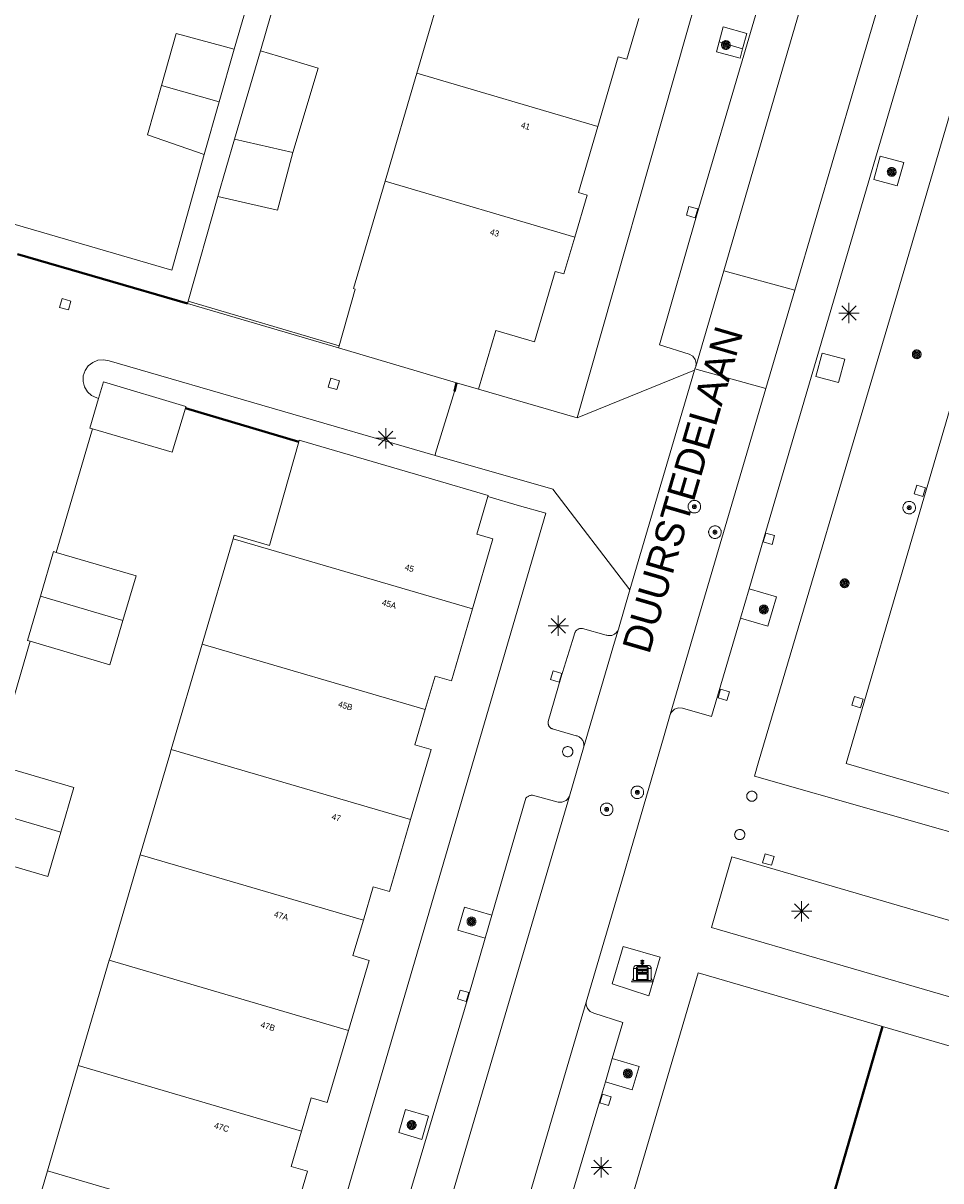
# Model space of a CAD drawing. Header units: metres. Extents: x 135779 to 137489, y 452643 to 455118.
# Tile 52 of 256: x 136628 to 136674, y 452871 to 452928. Entities that reach past the tile are written whole.
import ezdxf
from ezdxf.enums import TextEntityAlignment as Align

# ---------------------------------------------------------------- set-up
doc = ezdxf.new("R2010")
doc.units = ezdxf.units.M
doc.linetypes.add('DGN_Style_4', pattern=[89.853097, 44.898487, -22.449243, 0.056123, -22.449243])
for name, color, linetype, lineweight in [('KTop_BAK_Afval apart plaats', 96, 'Continuous', 13), ('KTop_BTD_Groenvoorziening', 62, 'Continuous', 13), ('KTop_NAR_Huisnummer (t)', 7, 'Continuous', 13), ('KTop_ORL_Weg_Straatnaam (t)', 7, 'Continuous', 13), ('KTop_PAL_Afsluitpaal', 222, 'Continuous', 13), ('KTop_PAL_Lichtmast', 40, 'Continuous', 13), ('KTop_PND_Grondvlaksituatie van BAG-pand [tachy]', 1, 'Continuous', 13), ('KTop_PND_Pandscheiding', 40, 'Continuous', 13), ('KTop_PUT_Inspectie- of rioolput', 15, 'Continuous', 13), ('KTop_PUT_Kolk', 15, 'Continuous', 13), ('KTop_SHD_Hek (l)', 15, 'DGN_Style_4', 40), ('KTop_SHD_Muur', 15, 'Continuous', 13), ('KTop_VGO_Boom', 92, 'Continuous', 13), ('KTop_WGD_Parkeervlak', 251, 'Continuous', 13), ('KTop_WGD_Rijbaan_Lokale weg', 251, 'Continuous', 13), ('KTop_WGD_Rijbaan_Lokale weg_toerit', 251, 'Continuous', 13), ('KTop_WGD_Rijbaan_Lokale weg_verkeersdrempel', 40, 'Continuous', 13), ('KTop_WGD_Voetpad', 251, 'Continuous', 13), ('KTop_WGD_Voetpad_achterpad', 251, 'Continuous', 13)]:
    doc.layers.add(name, color=color, linetype=linetype, lineweight=lineweight)
doc.styles.add('Style-ROVU', font='ROVU.shx')

# ---------------------------------------------------------------- blocks, each defined once
blk = doc.blocks.new('BAK_Afval_apart_plaats')
at = {"layer": 'KTop_BAK_Afval apart plaats'}
for p, q in [((-0.43, 0.141), (-0.425, 0.168)), ((-0.43, 0.118), (-0.43, 0.141)), ((-0.29, 0.118), (-0.43, 0.118)), ((-0.43, 0.118), (-0.43, -0.457)), ((-0.29, 0.118), (-0.43, 0.118)), ((-0.425, 0.168), (-0.416, 0.193)), ((-0.416, 0.193), (-0.403, 0.215)), ((-0.403, 0.215), (-0.384, 0.24)), ((-0.384, 0.24), (-0.364, 0.258)), ((-0.364, 0.258), (-0.342, 0.272)), ((-0.342, 0.272), (0, 0.272)), ((-0.282, 0.167), (-0.29, 0.146)), ((-0.282, 0.167), (-0.29, 0.146)), ((-0.29, 0.146), (-0.29, 0.118)), ((-0.29, 0.146), (-0.29, 0.118)), ((-0.29, -0.429), (-0.29, 0.118)), ((-0.29, 0.118), (-0.29, -0.429)), ((-0.273, 0.186), (-0.282, 0.167)), ((-0.273, 0.186), (-0.282, 0.167)), ((-0.248, 0.217), (-0.273, 0.186)), ((-0.248, 0.217), (-0.273, 0.186)), ((0.248, 0.217), (-0.248, 0.217)), ((0.248, 0.217), (-0.248, 0.217)), ((-0.242, 0.081), (-0.242, 0.153)), ((-0.242, 0.153), (0.242, 0.153)), ((0.242, 0.081), (-0.242, 0.081)), ((-0.242, 0.034), (-0.242, 0.081)), ((-0.242, 0.081), (0.242, 0.081)), ((-0.242, -0.059), (-0.242, 0.034)), ((-0.242, 0.034), (0.242, 0.034)), ((0.242, 0.034), (-0.242, 0.034)), ((-0.073, 0.513), (-0.072, 0.515)), ((-0.073, 0.513), (-0.073, 0.49)), ((-0.072, 0.511), (-0.073, 0.513)), ((-0.072, 0.511), (-0.073, 0.513)), ((-0.073, 0.49), (-0.072, 0.488)), ((-0.073, 0.399), (-0.073, 0.376)), ((-0.072, 0.397), (-0.073, 0.399)), ((-0.073, 0.376), (-0.072, 0.374)), ((-0.072, 0.515), (-0.071, 0.516)), ((-0.07, 0.51), (-0.072, 0.511)), ((-0.07, 0.51), (-0.072, 0.511)), ((-0.072, 0.488), (-0.07, 0.486)), ((-0.07, 0.396), (-0.072, 0.397)), ((-0.072, 0.374), (-0.07, 0.373)), ((-0.071, 0.516), (-0.07, 0.517)), ((-0.07, 0.517), (-0.067, 0.519)), ((-0.069, 0.509), (-0.07, 0.51)), ((-0.069, 0.509), (-0.07, 0.51)), ((-0.07, 0.486), (-0.069, 0.485)), ((-0.069, 0.395), (-0.07, 0.396)), ((-0.07, 0.373), (-0.069, 0.371)), ((-0.066, 0.507), (-0.069, 0.509)), ((-0.066, 0.507), (-0.069, 0.509)), ((-0.069, 0.485), (-0.066, 0.484)), ((-0.066, 0.394), (-0.069, 0.395)), ((-0.069, 0.371), (-0.066, 0.37)), ((-0.067, 0.519), (-0.065, 0.52)), ((-0.063, 0.506), (-0.066, 0.507)), ((-0.063, 0.506), (-0.066, 0.507)), ((-0.066, 0.484), (-0.063, 0.483)), ((-0.063, 0.392), (-0.066, 0.394)), ((-0.066, 0.37), (-0.063, 0.369)), ((-0.065, 0.52), (-0.061, 0.521)), ((-0.059, 0.505), (-0.063, 0.506)), ((-0.059, 0.505), (-0.063, 0.506)), ((-0.063, 0.483), (-0.059, 0.482)), ((-0.059, 0.391), (-0.063, 0.392)), ((-0.063, 0.369), (-0.059, 0.368)), ((-0.061, 0.521), (-0.055, 0.523)), ((-0.054, 0.504), (-0.059, 0.505)), ((-0.054, 0.504), (-0.059, 0.505)), ((-0.059, 0.482), (-0.054, 0.481)), ((-0.054, 0.39), (-0.059, 0.391)), ((-0.059, 0.368), (-0.054, 0.367)), ((-0.055, 0.523), (-0.049, 0.524)), ((-0.048, 0.503), (-0.054, 0.504)), ((-0.048, 0.503), (-0.054, 0.504)), ((-0.054, 0.481), (-0.048, 0.48)), ((-0.048, 0.389), (-0.054, 0.39)), ((-0.054, 0.367), (-0.048, 0.366)), ((-0.049, 0.524), (-0.043, 0.525)), ((-0.043, 0.502), (-0.048, 0.503)), ((-0.043, 0.502), (-0.048, 0.503)), ((-0.048, 0.48), (-0.043, 0.479)), ((-0.043, 0.388), (-0.048, 0.389)), ((-0.048, 0.366), (-0.043, 0.365)), ((-0.043, 0.525), (-0.035, 0.526)), ((-0.036, 0.501), (-0.043, 0.502)), ((-0.036, 0.501), (-0.043, 0.502)), ((-0.043, 0.479), (-0.036, 0.478)), ((-0.036, 0.388), (-0.043, 0.388)), ((-0.043, 0.365), (-0.036, 0.364)), ((-0.03, 0.501), (-0.036, 0.501)), ((-0.03, 0.501), (-0.036, 0.501)), ((-0.036, 0.478), (-0.03, 0.478)), ((-0.03, 0.387), (-0.036, 0.388)), ((-0.036, 0.364), (-0.03, 0.364)), ((-0.035, 0.526), (-0.029, 0.527)), ((-0.021, 0.5), (-0.03, 0.501)), ((-0.021, 0.5), (-0.03, 0.501)), ((-0.03, 0.478), (-0.028, 0.478)), ((-0.021, 0.387), (-0.03, 0.387)), ((-0.03, 0.364), (-0.028, 0.364)), ((-0.029, 0.527), (-0.023, 0.527)), ((-0.028, 0.478), (-0.021, 0.477)), ((-0.028, 0.468), (-0.028, 0.478)), ((-0.028, 0.478), (-0.021, 0.477)), ((-0.028, 0.4), (-0.028, 0.468)), ((-0.028, 0.468), (-0.021, 0.468)), ((-0.021, 0.468), (-0.028, 0.468)), ((-0.021, 0.4), (-0.028, 0.4)), ((-0.028, 0.364), (-0.021, 0.363)), ((-0.028, 0.355), (-0.028, 0.364)), ((-0.028, 0.364), (-0.021, 0.363)), ((-0.028, 0.272), (-0.028, 0.355)), ((-0.028, 0.355), (-0.021, 0.354)), ((-0.021, 0.354), (-0.028, 0.355)), ((0.028, 0.272), (-0.028, 0.272)), ((-0.023, 0.527), (-0.013, 0.528)), ((-0.014, 0.5), (-0.021, 0.5)), ((-0.014, 0.5), (-0.021, 0.5)), ((-0.021, 0.477), (-0.014, 0.477)), ((-0.021, 0.477), (-0.014, 0.477)), ((-0.021, 0.468), (-0.014, 0.468)), ((-0.014, 0.468), (-0.021, 0.468)), ((-0.014, 0.399), (-0.021, 0.4)), ((-0.014, 0.386), (-0.021, 0.387)), ((-0.021, 0.363), (-0.014, 0.363)), ((-0.021, 0.363), (-0.014, 0.363)), ((-0.021, 0.354), (-0.014, 0.354)), ((-0.014, 0.354), (-0.021, 0.354)), ((0, 0.5), (-0.014, 0.5)), ((0, 0.5), (-0.014, 0.5)), ((-0.014, 0.477), (0, 0.477)), ((-0.014, 0.477), (0, 0.477)), ((-0.014, 0.468), (0, 0.468)), ((0, 0.468), (-0.014, 0.468)), ((0, 0.399), (-0.014, 0.399)), ((0, 0.386), (-0.014, 0.386)), ((-0.014, 0.363), (0, 0.363)), ((-0.014, 0.363), (0, 0.363)), ((-0.014, 0.354), (0, 0.354)), ((0, 0.354), (-0.014, 0.354)), ((-0.013, 0.528), (-0.005, 0.528)), ((-0.005, 0.528), (0, 0.528)), ((0, 0.528), (0.005, 0.528)), ((0, 0.5), (0, 0.477)), ((0, 0.477), (0, 0.5)), ((0, 0.477), (0, 0.5)), ((0, 0.5), (0.014, 0.5)), ((0.014, 0.5), (0, 0.5)), ((0.014, 0.477), (0, 0.477)), ((0, 0.477), (0.014, 0.477)), ((0.014, 0.468), (0, 0.468)), ((0, 0.468), (0, 0.399)), ((0, 0.468), (0, 0.399)), ((0.014, 0.468), (0, 0.468)), ((0, 0.399), (0.014, 0.399)), ((0, 0.363), (0, 0.386)), ((0, 0.363), (0, 0.386)), ((0, 0.386), (0.014, 0.386)), ((0.014, 0.363), (0, 0.363)), ((0, 0.363), (0.014, 0.363)), ((0, 0.354), (0.014, 0.354)), ((0, 0.272), (0, 0.354)), ((0, 0.354), (0, 0.272)), ((0.014, 0.354), (0, 0.354)), ((0, 0.272), (0.342, 0.272)), ((0.028, 0.272), (0, 0.272)), ((0, 0.272), (0.028, 0.272)), ((0.005, 0.528), (0.013, 0.528)), ((0.013, 0.528), (0.023, 0.527)), ((0.014, 0.5), (0.021, 0.5)), ((0.021, 0.5), (0.014, 0.5)), ((0.021, 0.477), (0.014, 0.477)), ((0.014, 0.477), (0.021, 0.477)), ((0.021, 0.468), (0.014, 0.468)), ((0.021, 0.468), (0.014, 0.468)), ((0.014, 0.399), (0.021, 0.4)), ((0.014, 0.386), (0.021, 0.387)), ((0.021, 0.363), (0.014, 0.363)), ((0.014, 0.363), (0.021, 0.363)), ((0.014, 0.354), (0.021, 0.354)), ((0.021, 0.354), (0.014, 0.354)), ((0.021, 0.5), (0.03, 0.501)), ((0.03, 0.501), (0.021, 0.5)), ((0.028, 0.478), (0.021, 0.477)), ((0.021, 0.477), (0.028, 0.478)), ((0.021, 0.468), (0.028, 0.468)), ((0.028, 0.468), (0.021, 0.468)), ((0.028, 0.468), (0.021, 0.468)), ((0.021, 0.4), (0.028, 0.4)), ((0.021, 0.387), (0.03, 0.387)), ((0.028, 0.364), (0.021, 0.363)), ((0.021, 0.363), (0.028, 0.364)), ((0.021, 0.354), (0.028, 0.355)), ((0.028, 0.355), (0.021, 0.354)), ((0.023, 0.527), (0.029, 0.527)), ((0.03, 0.478), (0.028, 0.478)), ((0.028, 0.478), (0.028, 0.468)), ((0.028, 0.4), (0.028, 0.468)), ((0.03, 0.364), (0.028, 0.364)), ((0.028, 0.364), (0.028, 0.355)), ((0.028, 0.355), (0.028, 0.272)), ((0.029, 0.527), (0.035, 0.526)), ((0.03, 0.501), (0.036, 0.501)), ((0.036, 0.501), (0.03, 0.501)), ((0.036, 0.478), (0.03, 0.478)), ((0.03, 0.387), (0.036, 0.388)), ((0.036, 0.364), (0.03, 0.364)), ((0.035, 0.526), (0.043, 0.525)), ((0.036, 0.501), (0.043, 0.502)), ((0.043, 0.502), (0.036, 0.501)), ((0.043, 0.479), (0.036, 0.478)), ((0.036, 0.388), (0.043, 0.388)), ((0.043, 0.365), (0.036, 0.364)), ((0.043, 0.525), (0.049, 0.524)), ((0.043, 0.502), (0.048, 0.503)), ((0.048, 0.503), (0.043, 0.502)), ((0.048, 0.48), (0.043, 0.479)), ((0.043, 0.388), (0.048, 0.389)), ((0.048, 0.366), (0.043, 0.365)), ((0.048, 0.503), (0.054, 0.504)), ((0.054, 0.504), (0.048, 0.503)), ((0.054, 0.481), (0.048, 0.48)), ((0.048, 0.389), (0.054, 0.39)), ((0.054, 0.367), (0.048, 0.366)), ((0.049, 0.524), (0.055, 0.523)), ((0.054, 0.504), (0.059, 0.505)), ((0.059, 0.505), (0.054, 0.504)), ((0.059, 0.482), (0.054, 0.481)), ((0.054, 0.39), (0.059, 0.391)), ((0.059, 0.368), (0.054, 0.367)), ((0.055, 0.523), (0.061, 0.521)), ((0.059, 0.505), (0.063, 0.506)), ((0.063, 0.506), (0.059, 0.505)), ((0.063, 0.483), (0.059, 0.482)), ((0.059, 0.391), (0.063, 0.392)), ((0.063, 0.369), (0.059, 0.368)), ((0.061, 0.521), (0.065, 0.52)), ((0.063, 0.506), (0.066, 0.507)), ((0.066, 0.507), (0.063, 0.506)), ((0.066, 0.484), (0.063, 0.483)), ((0.063, 0.392), (0.066, 0.394)), ((0.066, 0.37), (0.063, 0.369)), ((0.065, 0.52), (0.067, 0.519)), ((0.066, 0.507), (0.069, 0.509)), ((0.069, 0.509), (0.066, 0.507)), ((0.069, 0.485), (0.066, 0.484)), ((0.066, 0.394), (0.069, 0.395)), ((0.069, 0.371), (0.066, 0.37)), ((0.067, 0.519), (0.07, 0.517)), ((0.069, 0.509), (0.07, 0.51)), ((0.07, 0.51), (0.069, 0.509)), ((0.07, 0.486), (0.069, 0.485)), ((0.069, 0.395), (0.07, 0.396)), ((0.07, 0.373), (0.069, 0.371)), ((0.07, 0.517), (0.071, 0.516)), ((0.07, 0.51), (0.072, 0.511)), ((0.072, 0.511), (0.07, 0.51)), ((0.072, 0.488), (0.07, 0.486)), ((0.07, 0.396), (0.072, 0.397)), ((0.072, 0.374), (0.07, 0.373)), ((0.071, 0.516), (0.072, 0.515)), ((0.072, 0.515), (0.073, 0.513)), ((0.072, 0.511), (0.073, 0.513)), ((0.073, 0.513), (0.072, 0.511)), ((0.073, 0.49), (0.072, 0.488)), ((0.072, 0.397), (0.073, 0.399)), ((0.073, 0.376), (0.072, 0.374)), ((0.073, 0.513), (0.073, 0.49)), ((0.073, 0.399), (0.073, 0.376)), ((0.242, 0.153), (0.242, 0.081)), ((0.242, 0.081), (0.242, 0.034)), ((0.242, 0.034), (0.242, -0.059)), ((0.273, 0.186), (0.248, 0.217)), ((0.273, 0.186), (0.248, 0.217)), ((0.282, 0.167), (0.273, 0.186)), ((0.282, 0.167), (0.273, 0.186)), ((0.29, 0.146), (0.282, 0.167)), ((0.29, 0.146), (0.282, 0.167)), ((0.29, 0.118), (0.29, 0.146)), ((0.29, 0.118), (0.29, 0.146)), ((0.43, 0.118), (0.29, 0.118)), ((0.29, 0.118), (0.29, -0.429)), ((0.43, 0.118), (0.29, 0.118)), ((0.29, -0.429), (0.29, 0.118)), ((0.342, 0.272), (0.364, 0.258)), ((0.364, 0.258), (0.384, 0.24)), ((0.384, 0.24), (0.403, 0.215)), ((0.403, 0.215), (0.416, 0.193)), ((0.416, 0.193), (0.425, 0.168)), ((0.425, 0.168), (0.43, 0.141)), ((0.43, 0.141), (0.43, 0.118)), ((0.43, -0.457), (0.43, 0.118)), ((-0.528, -0.528), (-0.43, -0.332)), ((0.528, -0.528), (-0.528, -0.528)), ((-0.43, -0.332), (-0.43, -0.457)), ((-0.43, -0.457), (0.43, -0.457)), ((-0.43, -0.457), (0.43, -0.457)), ((0.29, -0.429), (-0.29, -0.429)), ((-0.29, -0.429), (0.29, -0.429)), ((0.242, -0.059), (-0.242, -0.059)), ((-0.242, -0.059), (-0.242, -0.092)), ((0.242, -0.059), (-0.242, -0.059)), ((-0.242, -0.092), (0.242, -0.092)), ((-0.242, -0.11), (-0.242, -0.092)), ((-0.242, -0.092), (0.242, -0.092)), ((0.242, -0.11), (-0.242, -0.11)), ((0.242, -0.11), (-0.242, -0.11)), ((-0.242, -0.147), (0.242, -0.147)), ((-0.242, -0.41), (-0.242, -0.147)), ((0.242, -0.41), (-0.242, -0.41)), ((0.242, -0.11), (0.242, -0.059)), ((0.242, -0.092), (0.242, -0.11)), ((0.242, -0.092), (0.242, -0.11)), ((0.242, -0.147), (0.242, -0.41)), ((0.43, -0.457), (0.43, -0.332)), ((0.43, -0.332), (0.528, -0.528))]:
    blk.add_line(p, q, dxfattribs=at)
at = {"layer": 'KTop_BAK_Afval apart plaats', "flags": 128}
blk.add_lwpolyline([(0.029, 0.413), (0.035, 0.412), (0.043, 0.411), (0.049, 0.41), (0.055, 0.409), (0.061, 0.407), (0.065, 0.406), (0.067, 0.405), (0.07, 0.403), (0.071, 0.402), (0.072, 0.401), (0.073, 0.399), (0.072, 0.397), (0.07, 0.396), (0.069, 0.395), (0.066, 0.394), (0.063, 0.392), (0.059, 0.391), (0.054, 0.39), (0.048, 0.389), (0.043, 0.388), (0.036, 0.388), (0.03, 0.387), (0.021, 0.387), (0.014, 0.386), (0, 0.386), (-0.014, 0.386), (-0.021, 0.387), (-0.03, 0.387), (-0.036, 0.388), (-0.043, 0.388), (-0.048, 0.389), (-0.054, 0.39), (-0.059, 0.391), (-0.063, 0.392), (-0.066, 0.394), (-0.069, 0.395), (-0.07, 0.396), (-0.072, 0.397), (-0.073, 0.399), (-0.072, 0.401), (-0.071, 0.402), (-0.07, 0.403), (-0.067, 0.405), (-0.065, 0.406), (-0.061, 0.407), (-0.055, 0.409), (-0.049, 0.41), (-0.043, 0.411), (-0.035, 0.412), (-0.029, 0.413), (-0.028, 0.413), (-0.028, 0.4), (-0.021, 0.4), (-0.014, 0.399), (0, 0.399), (0.014, 0.399), (0.021, 0.4), (0.028, 0.4), (0.028, 0.413), (0.029, 0.413), (0.028, 0.413)], dxfattribs=at)
at = {"layer": 'KTop_BAK_Afval apart plaats'}
for p in [(0, 0), (-0.43, -0.457)]:
    blk.add_point(p, dxfattribs=at)
blk = doc.blocks.new('PAL_Lichtmast')
at = {"layer": 'KTop_PAL_Lichtmast'}
for p, q in [((-0.354, -0.354), (0.354, 0.354)), ((0.354, -0.354), (-0.354, 0.354)), ((0, -0.5), (0, 0.5)), ((-0.5, 0), (0.5, 0))]:
    blk.add_line(p, q, dxfattribs=at)
blk = doc.blocks.new('PAL_Afsluitpaal')
at = {"layer": 'KTop_PAL_Afsluitpaal', "flags": 128}
blk.add_lwpolyline([(0.25, 0), (0.249, 0.026), (0.245, 0.052), (0.238, 0.077), (0.228, 0.102), (0.217, 0.125), (0.202, 0.147), (0.186, 0.167), (0.167, 0.186), (0.147, 0.202), (0.125, 0.217), (0.102, 0.228), (0.077, 0.238), (0.052, 0.245), (0.026, 0.249), (0, 0.25), (-0.026, 0.249), (-0.052, 0.245), (-0.077, 0.238), (-0.102, 0.228), (-0.125, 0.217), (-0.147, 0.202), (-0.167, 0.186), (-0.186, 0.167), (-0.202, 0.147), (-0.217, 0.125), (-0.228, 0.102), (-0.238, 0.077), (-0.245, 0.052), (-0.249, 0.026), (-0.25, 0), (-0.249, -0.026), (-0.245, -0.052), (-0.238, -0.077), (-0.228, -0.102), (-0.217, -0.125), (-0.202, -0.147), (-0.186, -0.167), (-0.167, -0.186), (-0.147, -0.202), (-0.125, -0.217), (-0.102, -0.228), (-0.077, -0.238), (-0.052, -0.245), (-0.026, -0.249), (0, -0.25), (0.026, -0.249), (0.052, -0.245), (0.077, -0.238), (0.102, -0.228), (0.125, -0.217), (0.147, -0.202), (0.167, -0.186), (0.186, -0.167), (0.202, -0.147), (0.217, -0.125), (0.228, -0.102), (0.238, -0.077), (0.245, -0.052), (0.249, -0.026), (0.25, 0)], dxfattribs=at)
blk = doc.blocks.new('PUT_Kolk')
at = {"layer": 'KTop_PUT_Kolk', "flags": 128}
blk.add_lwpolyline([(0.225, -0.225), (0.225, 0.225), (-0.225, 0.225), (-0.225, -0.225), (0.225, -0.225)], dxfattribs=at)
blk = doc.blocks.new('PUT_Inspectie-_of_rioolput')
at = {"layer": 'KTop_PUT_Inspectie- of rioolput', "flags": 128}
for points in [[(0.31, 0), (0.308, 0.032), (0.303, 0.064), (0.294, 0.095), (0.283, 0.126), (0.268, 0.155), (0.25, 0.182), (0.23, 0.207), (0.207, 0.23), (0.182, 0.25), (0.154, 0.268), (0.126, 0.283), (0.095, 0.294), (0.064, 0.303), (0.032, 0.308), (0, 0.309), (-0.032, 0.308), (-0.064, 0.303), (-0.096, 0.294), (-0.126, 0.283), (-0.155, 0.268), (-0.182, 0.25), (-0.207, 0.23), (-0.23, 0.207), (-0.25, 0.182), (-0.268, 0.154), (-0.283, 0.126), (-0.294, 0.095), (-0.303, 0.064), (-0.308, 0.032), (-0.309, 0), (-0.308, -0.032), (-0.303, -0.064), (-0.294, -0.096), (-0.283, -0.126), (-0.268, -0.155), (-0.25, -0.182), (-0.23, -0.207), (-0.207, -0.23), (-0.182, -0.25), (-0.155, -0.268), (-0.126, -0.283), (-0.096, -0.294), (-0.064, -0.303), (-0.032, -0.308), (0, -0.309), (0.032, -0.308), (0.064, -0.303), (0.095, -0.294), (0.126, -0.283), (0.155, -0.268), (0.182, -0.25), (0.207, -0.23), (0.23, -0.207), (0.25, -0.182), (0.268, -0.155), (0.283, -0.126), (0.294, -0.096), (0.303, -0.064), (0.308, -0.032), (0.31, 0)], [(0.095, 0), (0.094, 0.009), (0.092, 0.019), (0.09, 0.029), (0.086, 0.038), (0.082, 0.047), (0.076, 0.055), (0.07, 0.063), (0.063, 0.07), (0.055, 0.076), (0.047, 0.082), (0.038, 0.086), (0.029, 0.09), (0.019, 0.092), (0.009, 0.094), (0, 0.094), (-0.01, 0.094), (-0.02, 0.092), (-0.029, 0.09), (-0.039, 0.086), (-0.048, 0.082), (-0.056, 0.076), (-0.064, 0.07), (-0.071, 0.063), (-0.077, 0.055), (-0.082, 0.047), (-0.087, 0.038), (-0.09, 0.029), (-0.093, 0.019), (-0.094, 0.009), (-0.095, 0), (-0.094, -0.01), (-0.093, -0.02), (-0.09, -0.029), (-0.087, -0.039), (-0.082, -0.048), (-0.077, -0.056), (-0.071, -0.064), (-0.064, -0.071), (-0.056, -0.077), (-0.047, -0.082), (-0.039, -0.087), (-0.029, -0.09), (-0.02, -0.093), (-0.01, -0.094), (0, -0.095), (0.009, -0.094), (0.019, -0.093), (0.029, -0.09), (0.038, -0.087), (0.047, -0.082), (0.055, -0.077), (0.063, -0.071), (0.07, -0.064), (0.076, -0.056), (0.082, -0.047), (0.086, -0.039), (0.09, -0.029), (0.092, -0.02), (0.094, -0.01), (0.095, 0)], [(0.035, 0), (0.034, 0.003), (0.034, 0.007), (0.033, 0.01), (0.031, 0.014), (0.03, 0.017), (0.028, 0.02), (0.026, 0.023), (0.023, 0.026), (0.02, 0.028), (0.017, 0.03), (0.014, 0.031), (0.01, 0.033), (0.007, 0.034), (0.003, 0.034), (0, 0.034), (-0.004, 0.034), (-0.007, 0.034), (-0.011, 0.033), (-0.014, 0.031), (-0.018, 0.03), (-0.021, 0.028), (-0.023, 0.026), (-0.026, 0.023), (-0.028, 0.02), (-0.03, 0.017), (-0.032, 0.014), (-0.033, 0.01), (-0.034, 0.007), (-0.035, 0.003), (-0.035, 0), (-0.035, -0.004), (-0.034, -0.007), (-0.033, -0.011), (-0.032, -0.014), (-0.03, -0.018), (-0.028, -0.021), (-0.026, -0.023), (-0.023, -0.026), (-0.021, -0.028), (-0.017, -0.03), (-0.014, -0.032), (-0.011, -0.033), (-0.007, -0.034), (-0.004, -0.035), (0, -0.035), (0.003, -0.035), (0.007, -0.034), (0.01, -0.033), (0.014, -0.032), (0.017, -0.03), (0.02, -0.028), (0.023, -0.026), (0.026, -0.023), (0.028, -0.021), (0.03, -0.017), (0.031, -0.014), (0.033, -0.011), (0.034, -0.007), (0.034, -0.004), (0.035, 0)], [(0.01, 0.02), (0.007, 0.02), (0.005, 0.021), (0.003, 0.022), (0.001, 0.022), (-0.001, 0.022), (-0.004, 0.022), (-0.006, 0.021), (-0.008, 0.02), (-0.01, 0.019), (-0.012, 0.018), (-0.014, 0.017), (-0.016, 0.015), (-0.017, 0.013), (-0.019, 0.012), (-0.02, 0.009), (-0.021, 0.007), (-0.022, 0.005), (-0.022, 0.003), (-0.022, 0.001), (-0.022, -0.001), (-0.022, -0.004), (-0.022, -0.006), (-0.021, -0.008), (-0.02, -0.01), (-0.019, -0.012), (-0.017, -0.014), (-0.016, -0.016), (-0.014, -0.017), (-0.012, -0.019), (-0.01, -0.02), (-0.008, -0.021), (-0.006, -0.022), (-0.003, -0.022), (-0.001, -0.022), (0.001, -0.022), (0.003, -0.022), (0.005, -0.022), (0.008, -0.021), (0.01, -0.02), (0.012, -0.019), (0.014, -0.017), (0.015, -0.016), (0.017, -0.014), (0.018, -0.012), (0.02, -0.01), (0.02, -0.008), (0.021, -0.006), (0.022, -0.003), (0.022, -0.001), (0.022, 0.001), (0.022, 0.003), (0.021, 0.005), (0.02, 0.008), (0.019, 0.01), (0.018, 0.012), (0.017, 0.014), (0.015, 0.015), (0.013, 0.017), (0.012, 0.018), (0.01, 0.02)]]:
    blk.add_lwpolyline(points, dxfattribs=at)
blk = doc.blocks.new('VGO_Boom')
at = {"layer": 'KTop_VGO_Boom', "flags": 128}
for points in [[(0.215, 0), (0.214, 0.022), (0.21, 0.045), (0.204, 0.066), (0.196, 0.087), (0.186, 0.108), (0.174, 0.126), (0.16, 0.144), (0.144, 0.16), (0.126, 0.174), (0.107, 0.186), (0.087, 0.196), (0.066, 0.204), (0.045, 0.21), (0.022, 0.214), (-0.001, 0.215), (-0.023, 0.214), (-0.045, 0.21), (-0.067, 0.204), (-0.088, 0.196), (-0.108, 0.186), (-0.127, 0.174), (-0.144, 0.16), (-0.16, 0.144), (-0.174, 0.126), (-0.187, 0.107), (-0.197, 0.087), (-0.205, 0.066), (-0.211, 0.045), (-0.214, 0.022), (-0.215, -0.001), (-0.214, -0.023), (-0.211, -0.045), (-0.205, -0.067), (-0.197, -0.088), (-0.187, -0.108), (-0.174, -0.127), (-0.16, -0.144), (-0.144, -0.16), (-0.127, -0.174), (-0.108, -0.187), (-0.088, -0.197), (-0.067, -0.205), (-0.045, -0.211), (-0.023, -0.214), (0, -0.215), (0.022, -0.214), (0.045, -0.211), (0.066, -0.205), (0.087, -0.197), (0.108, -0.187), (0.126, -0.174), (0.144, -0.16), (0.16, -0.144), (0.174, -0.127), (0.186, -0.108), (0.196, -0.088), (0.204, -0.067), (0.21, -0.045), (0.214, -0.023), (0.215, -0.001)], [(0.155, 0), (0.154, 0.016), (0.152, 0.032), (0.147, 0.048), (0.142, 0.063), (0.134, 0.078), (0.125, 0.091), (0.115, 0.104), (0.104, 0.115), (0.091, 0.125), (0.077, 0.134), (0.063, 0.142), (0.048, 0.147), (0.032, 0.152), (0.016, 0.154), (-0.001, 0.155), (-0.017, 0.154), (-0.033, 0.152), (-0.048, 0.147), (-0.064, 0.142), (-0.078, 0.134), (-0.092, 0.125), (-0.104, 0.115), (-0.116, 0.104), (-0.126, 0.091), (-0.135, 0.077), (-0.142, 0.063), (-0.148, 0.048), (-0.152, 0.032), (-0.155, 0.016), (-0.155, -0.001), (-0.155, -0.017), (-0.152, -0.033), (-0.148, -0.048), (-0.142, -0.064), (-0.135, -0.078), (-0.126, -0.092), (-0.116, -0.104), (-0.104, -0.116), (-0.092, -0.126), (-0.078, -0.135), (-0.064, -0.142), (-0.048, -0.148), (-0.033, -0.152), (-0.017, -0.155), (0, -0.155), (0.016, -0.155), (0.032, -0.152), (0.048, -0.148), (0.063, -0.142), (0.078, -0.135), (0.091, -0.126), (0.104, -0.116), (0.115, -0.104), (0.125, -0.092), (0.134, -0.078), (0.142, -0.064), (0.147, -0.048), (0.152, -0.033), (0.154, -0.017), (0.155, -0.001)], [(0.095, 0), (0.094, 0.01), (0.093, 0.02), (0.09, 0.029), (0.087, 0.039), (0.082, 0.048), (0.077, 0.056), (0.071, 0.064), (0.064, 0.071), (0.056, 0.077), (0.047, 0.082), (0.039, 0.087), (0.029, 0.09), (0.02, 0.093), (0.01, 0.094), (-0.001, 0.095), (-0.01, 0.094), (-0.02, 0.093), (-0.03, 0.09), (-0.039, 0.087), (-0.048, 0.082), (-0.056, 0.077), (-0.064, 0.071), (-0.071, 0.064), (-0.077, 0.056), (-0.083, 0.047), (-0.087, 0.039), (-0.091, 0.029), (-0.093, 0.02), (-0.095, 0.01), (-0.095, -0.001), (-0.095, -0.01), (-0.093, -0.02), (-0.091, -0.03), (-0.087, -0.039), (-0.083, -0.048), (-0.077, -0.056), (-0.071, -0.064), (-0.064, -0.071), (-0.056, -0.077), (-0.048, -0.083), (-0.039, -0.087), (-0.03, -0.091), (-0.02, -0.093), (-0.01, -0.095), (0, -0.095), (0.01, -0.095), (0.02, -0.093), (0.029, -0.091), (0.039, -0.087), (0.048, -0.083), (0.056, -0.077), (0.064, -0.071), (0.071, -0.064), (0.077, -0.056), (0.082, -0.048), (0.087, -0.039), (0.09, -0.03), (0.093, -0.02), (0.094, -0.01), (0.095, -0.001)], [(0.035, 0), (0.035, 0.004), (0.034, 0.007), (0.033, 0.011), (0.032, 0.014), (0.03, 0.018), (0.028, 0.021), (0.026, 0.023), (0.023, 0.026), (0.021, 0.028), (0.017, 0.03), (0.014, 0.032), (0.011, 0.033), (0.007, 0.034), (0.004, 0.035), (-0.001, 0.035), (-0.004, 0.035), (-0.008, 0.034), (-0.011, 0.033), (-0.015, 0.032), (-0.018, 0.03), (-0.021, 0.028), (-0.024, 0.026), (-0.027, 0.023), (-0.029, 0.021), (-0.031, 0.017), (-0.032, 0.014), (-0.034, 0.011), (-0.035, 0.007), (-0.035, 0.004), (-0.035, -0.001), (-0.035, -0.004), (-0.035, -0.008), (-0.034, -0.011), (-0.032, -0.015), (-0.031, -0.018), (-0.029, -0.021), (-0.027, -0.024), (-0.024, -0.027), (-0.021, -0.029), (-0.018, -0.031), (-0.015, -0.032), (-0.011, -0.034), (-0.008, -0.035), (-0.004, -0.035), (0, -0.035), (0.004, -0.035), (0.007, -0.035), (0.011, -0.034), (0.014, -0.032), (0.018, -0.031), (0.021, -0.029), (0.023, -0.027), (0.026, -0.024), (0.028, -0.021), (0.03, -0.018), (0.032, -0.015), (0.033, -0.011), (0.034, -0.008), (0.035, -0.004), (0.035, 0)]]:
    blk.add_lwpolyline(points, dxfattribs=at)

msp = doc.modelspace()

# ---------------------------------------------------------------- linework, layer by layer
at = {"layer": 'KTop_BTD_Groenvoorziening', "flags": 128}
msp.add_lwpolyline([(136662.648, 452926.884), (136663.799, 452926.547)], dxfattribs=at)
at = {"layer": 'KTop_PND_Grondvlaksituatie van BAG-pand [tachy]', "flags": 128}
for points in [[(136649.37, 452930.77), (136647.78, 452925.348)], [(136656.68, 452922.736), (136657.683, 452926.158), (136658.115, 452926.032), (136658.704, 452928.039)], [(136638.8, 452926.529), (136635.955, 452927.299), (136635.237, 452924.748)], [(136638.066, 452923.944), (136638.8, 452926.529)], [(136640.092, 452926.443), (136638.818, 452922.098)], [(136641.689, 452921.448), (136642.942, 452925.599), (136640.984, 452926.179), (136640.092, 452926.443)], [(136677.344, 452888.943), (136668.897, 452891.411), (136679.163, 452926.521)], [(136647.78, 452925.348), (136646.226, 452920.047)], [(136635.237, 452924.748), (136634.551, 452922.313), (136637.331, 452921.359)], [(136637.331, 452921.359), (136638.066, 452923.944)], [(136655.547, 452917.288), (136656.153, 452919.352), (136655.725, 452919.478), (136656.68, 452922.736)], [(136638.818, 452922.098), (136637.995, 452919.291)], [(136637.995, 452919.291), (136640.931, 452918.621), (136641.689, 452921.448)], [(136646.226, 452920.047), (136644.677, 452914.761), (136644.758, 452914.737), (136643.97, 452911.949)], [(136650.816, 452909.822), (136651.675, 452912.696), (136653.574, 452912.14), (136654.59, 452915.607), (136655.017, 452915.481), (136655.547, 452917.288)], [(136643.94, 452911.842), (136643.97, 452911.949)], [(136643.94, 452911.842), (136649.74, 452910.132)], [(136636.41, 452908.878), (136636.434, 452908.958), (136632.378, 452910.172), (136632.14, 452909.36)], [(136649.74, 452910.132), (136650.814, 452909.815), (136650.816, 452909.822)], [(136632.14, 452909.36), (136631.712, 452907.899), (136631.849, 452907.859)], [(136631.849, 452907.859), (136635.763, 452906.713), (136636.41, 452908.878)], [(136641.985, 452907.23), (136640.535, 452902.134), (136638.808, 452902.641), (136638.755, 452902.462)], [(136651.277, 452904.533), (136651.294, 452904.592), (136648.399, 452905.439), (136642.007, 452907.308), (136641.985, 452907.23)], [(136650.517, 452899.012), (136651.524, 452902.449), (136650.735, 452902.68), (136651.277, 452904.533)], [(136638.755, 452902.462), (136637.233, 452897.281)], [(136630.06, 452901.788), (136629.922, 452901.829), (136629.278, 452899.636)], [(136633.336, 452898.444), (136633.98, 452900.637), (136630.06, 452901.788)], [(136629.278, 452899.636), (136628.638, 452897.458), (136628.777, 452897.417)], [(136648.199, 452894.063), (136648.685, 452895.711), (136649.482, 452895.478), (136650.517, 452899.012)], [(136628.777, 452897.417), (136632.696, 452896.266), (136633.336, 452898.444)], [(136637.233, 452897.281), (136635.71, 452892.1)], [(136647.473, 452888.649), (136648.482, 452892.092), (136647.686, 452892.325), (136648.199, 452894.063)], [(136635.71, 452892.1), (136635.639, 452891.857), (136634.189, 452886.919)], [(136630.285, 452888.04), (136630.924, 452890.225), (136627.005, 452891.371)], [(136645.157, 452883.702), (136645.639, 452885.341), (136646.435, 452885.108), (136647.473, 452888.649)], [(136625.73, 452887.006), (136629.648, 452885.861), (136630.285, 452888.04)], [(136634.189, 452886.919), (136632.719, 452881.917), (136632.666, 452881.737)], [(136644.43, 452878.287), (136645.443, 452881.731), (136644.647, 452881.965), (136645.157, 452883.702)], [(136632.666, 452881.737), (136631.144, 452876.557)], [(136642.114, 452873.338), (136642.588, 452874.967), (136643.384, 452874.733), (136644.43, 452878.287)], [(136631.144, 452876.557), (136629.622, 452871.376)], [(136641.392, 452867.923), (136642.403, 452871.361), (136641.607, 452871.595), (136642.114, 452873.338)], [(136629.622, 452871.376), (136628.099, 452866.194)]]:
    msp.add_lwpolyline(points, dxfattribs=at)
at = {"layer": 'KTop_PND_Pandscheiding', "flags": 128}
for points in [[(136656.68, 452922.736), (136647.78, 452925.348)], [(136638.066, 452923.944), (136635.237, 452924.748)], [(136641.689, 452921.448), (136638.818, 452922.098)], [(136655.547, 452917.288), (136646.226, 452920.047)], [(136638.755, 452902.462), (136650.517, 452899.012)], [(136629.278, 452899.636), (136633.336, 452898.444)], [(136648.199, 452894.063), (136637.233, 452897.281)], [(136647.473, 452888.649), (136635.71, 452892.1)], [(136626.226, 452889.227), (136630.285, 452888.04)], [(136634.189, 452886.919), (136635.916, 452886.412), (136645.157, 452883.702)], [(136644.43, 452878.287), (136632.666, 452881.737)], [(136642.114, 452873.338), (136631.144, 452876.557)], [(136629.622, 452871.376), (136640.609, 452868.152), (136641.392, 452867.923)]]:
    msp.add_lwpolyline(points, dxfattribs=at)
at = {"layer": 'KTop_SHD_Hek (l)', "flags": 128}
for points in [[(136636.513, 452914.033), (136628.15, 452916.45)], [(136649.632, 452909.694), (136649.74, 452910.132)], [(136636.41, 452908.878), (136641.985, 452907.23)], [(136670.681, 452878.484), (136666.741, 452864.987)]]:
    msp.add_lwpolyline(points, dxfattribs=at)
at = {"layer": 'KTop_SHD_Muur', "flags": 128}
for points in [[(136636.545, 452914.138), (136636.513, 452914.033)], [(136636.513, 452914.033), (136643.94, 452911.842)], [(136643.97, 452911.949), (136636.545, 452914.138)]]:
    msp.add_lwpolyline(points, dxfattribs=at)
at = {"layer": 'KTop_WGD_Parkeervlak', "flags": 128}
for points in [[(136664.114, 452900), (136663.69, 452898.553)], [(136651.144, 452882.814), (136651.476, 452883.956)], [(136657.389, 452876.899), (136657.055, 452875.756)]]:
    msp.add_lwpolyline(points, dxfattribs=at)
at = {"layer": 'KTop_WGD_Rijbaan_Lokale weg', "flags": 128}
for points in [[(136662.87, 452915.64), (136665.875, 452925.939), (136669.215, 452937.389), (136672.053, 452946.898)], [(136675.162, 452944.672), (136671.507, 452932.207), (136669.366, 452924.916), (136666.361, 452914.682)], [(136628.15, 452916.45), (136636.513, 452914.033)], [(136662.87, 452915.64), (136666.361, 452914.682)], [(136632.14, 452909.36), (136632.047, 452909.384), (136631.798, 452909.504), (136631.593, 452909.689), (136631.449, 452909.926), (136631.379, 452910.194), (136631.388, 452910.47), (136631.475, 452910.733), (136631.633, 452910.96), (136631.85, 452911.132), (136632.106, 452911.236), (136632.382, 452911.262), (136632.667, 452911.206), (136648.682, 452906.556)], [(136658.252, 452899.947), (136661.442, 452910.755)], [(136661.457, 452910.806), (136661.442, 452910.755)], [(136664.94, 452909.844), (136661.457, 452910.806)], [(136649.74, 452910.132), (136649.632, 452909.694), (136648.71, 452906.668), (136648.682, 452906.556)], [(136664.94, 452909.844), (136661.682, 452898.749), (136660.238, 452893.823)], [(136630.06, 452901.788), (136631.849, 452907.859)], [(136658.252, 452899.947), (136657.694, 452898.02)], [(136655.981, 452892.178), (136657.509, 452897.381), (136657.694, 452898.02)], [(136627.005, 452891.371), (136628.777, 452897.417)], [(136656.115, 452879.679), (136657.978, 452886.01), (136658.292, 452887.095), (136659.939, 452892.79), (136660.238, 452893.823)], [(136655.981, 452892.178), (136655.283, 452889.801)], [(136640.035, 452837.738), (136640.342, 452838.785), (136644.074, 452851.573), (136647.038, 452861.727), (136655.283, 452889.801)], [(136656.115, 452879.679), (136650.352, 452860.087), (136647.525, 452850.501), (136643.773, 452837.782), (136643.475, 452836.75)]]:
    msp.add_lwpolyline(points, dxfattribs=at)
at = {"layer": 'KTop_WGD_Rijbaan_Lokale weg_toerit', "flags": 128}
msp.add_lwpolyline([(136655.659, 452908.407), (136650.816, 452909.822)], dxfattribs=at)
at = {"layer": 'KTop_WGD_Rijbaan_Lokale weg_verkeersdrempel', "flags": 128}
for points in [[(136661.495, 452910.929), (136662.87, 452915.64)], [(136666.361, 452914.682), (136664.94, 452909.844)], [(136661.495, 452910.929), (136661.457, 452910.806)]]:
    msp.add_lwpolyline(points, dxfattribs=at)
at = {"layer": 'KTop_WGD_Voetpad', "flags": 128}
for points in [[(136672.196, 452965.229), (136670.799, 452960.54), (136669.953, 452957.464), (136667.687, 452949.954), (136666.821, 452946.894), (136664.58, 452939.37), (136663.745, 452936.329), (136661.499, 452928.884), (136661.061, 452927.349), (136655.659, 452908.407)], [(136672.053, 452946.898), (136671.956, 452946.723), (136671.797, 452946.593), (136671.601, 452946.532), (136671.396, 452946.551), (136670.124, 452946.962), (136669.951, 452946.801), (136667.276, 452937.839), (136663.934, 452926.507), (136661.558, 452918.451), (136659.719, 452911.988), (136661.176, 452911.541), (136661.347, 452911.434), (136661.465, 452911.27), (136661.511, 452911.073), (136661.495, 452910.929)], [(136664.114, 452900), (136664.854, 452902.53), (136671.268, 452924.359), (136672.596, 452928.877), (136675.1, 452937.412), (136675.674, 452939.394), (136676.871, 452943.472), (136676.818, 452943.643), (136676.699, 452943.777), (136676.61, 452943.836), (136675.629, 452944.104), (136675.45, 452944.208), (136675.287, 452944.342), (136675.212, 452944.52), (136675.162, 452944.672)], [(136663.799, 452926.547), (136664.005, 452927.308), (136662.848, 452927.622), (136662.648, 452926.884)], [(136679.163, 452926.521), (136675.265, 452927.672), (136674.05, 452923.543), (136671.324, 452914.278), (136664.572, 452891.431), (136664.383, 452890.791), (136676.807, 452887.239), (136677.344, 452888.943)], [(136662.648, 452926.884), (136662.518, 452926.402), (136663.675, 452926.089), (136663.799, 452926.547)], [(136670.247, 452920.128), (136671.397, 452919.805), (136671.719, 452920.953), (136670.569, 452921.276), (136670.247, 452920.128)], [(136668.513, 452910.144), (136668.819, 452911.291), (136667.703, 452911.588), (136667.397, 452910.441), (136668.513, 452910.144)], [(136661.442, 452910.755), (136655.659, 452908.407)], [(136636.41, 452908.878), (136641.985, 452907.23)], [(136648.682, 452906.556), (136654.463, 452904.893), (136658.252, 452899.947)], [(136651.277, 452904.533), (136652.825, 452904.086), (136654.122, 452903.711), (136647.385, 452880.698), (136639.297, 452853.057), (136635.538, 452840.212), (136628.922, 452817.688), (136626.919, 452810.811)], [(136663.69, 452898.553), (136665.036, 452898.154), (136665.465, 452899.599), (136664.114, 452900)], [(136660.238, 452893.823), (136660.305, 452893.94), (136660.454, 452894.076), (136660.645, 452894.145), (136660.852, 452894.136), (136662.276, 452893.719), (136663.69, 452898.553)], [(136657.694, 452898.02), (136657.681, 452897.983), (136657.664, 452897.947), (136657.645, 452897.913), (136657.623, 452897.881), (136657.598, 452897.85), (136657.57, 452897.822), (136657.541, 452897.796), (136657.509, 452897.773), (136657.475, 452897.753), (136657.44, 452897.736), (136657.403, 452897.721), (136657.366, 452897.71), (136657.327, 452897.702), (136657.288, 452897.698), (136657.249, 452897.697), (136657.21, 452897.699), (136657.171, 452897.704), (136657.132, 452897.713), (136657.095, 452897.725), (136655.926, 452898.043), (136655.897, 452898.047), (136655.868, 452898.049), (136655.838, 452898.048), (136655.809, 452898.045), (136655.781, 452898.039), (136655.753, 452898.03), (136655.725, 452898.019), (136655.699, 452898.006), (136655.674, 452897.99), (136655.651, 452897.972), (136655.629, 452897.953), (136655.609, 452897.931), (136655.592, 452897.908), (136655.576, 452897.883), (136655.562, 452897.857), (136655.551, 452897.83), (136655.43, 452897.463), (136654.87, 452895.617), (136654.248, 452893.48), (136654.243, 452893.454), (136654.239, 452893.427), (136654.239, 452893.4), (136654.24, 452893.374), (136654.244, 452893.347), (136654.25, 452893.321), (136654.259, 452893.296), (136654.269, 452893.271), (136654.282, 452893.247), (136654.297, 452893.225), (136654.313, 452893.204), (136654.332, 452893.185), (136654.352, 452893.167), (136654.373, 452893.151), (136654.396, 452893.137), (136654.42, 452893.125), (136654.445, 452893.115), (136654.471, 452893.107), (136654.497, 452893.102), (136655.621, 452892.773), (136655.661, 452892.763), (136655.699, 452892.749), (136655.737, 452892.732), (136655.772, 452892.712), (136655.806, 452892.689), (136655.838, 452892.663), (136655.868, 452892.635), (136655.895, 452892.604), (136655.919, 452892.571), (136655.94, 452892.536), (136655.958, 452892.499), (136655.973, 452892.461), (136655.985, 452892.421), (136655.993, 452892.381), (136655.997, 452892.34), (136655.999, 452892.299), (136655.996, 452892.259), (136655.99, 452892.218), (136655.981, 452892.178)], [(136655.283, 452889.801), (136655.263, 452889.761), (136655.241, 452889.723), (136655.214, 452889.688), (136655.185, 452889.654), (136655.153, 452889.624), (136655.118, 452889.596), (136655.081, 452889.572), (136655.042, 452889.551), (136655.001, 452889.534), (136654.959, 452889.52), (136654.916, 452889.51), (136654.872, 452889.504), (136654.827, 452889.502), (136654.783, 452889.504), (136654.739, 452889.51), (136653.471, 452889.851), (136653.438, 452889.851), (136653.405, 452889.848), (136653.372, 452889.843), (136653.34, 452889.834), (136653.309, 452889.823), (136653.279, 452889.81), (136653.25, 452889.794), (136653.222, 452889.775), (136653.196, 452889.755), (136653.172, 452889.732), (136653.15, 452889.707), (136651.476, 452883.956)], [(136663.263, 452886.819), (136662.972, 452885.805), (136662.27, 452883.351), (136686.591, 452876.26), (136687.607, 452879.704), (136663.263, 452886.819)], [(136651.476, 452883.956), (136650.126, 452884.35), (136649.793, 452883.208), (136651.144, 452882.814)], [(136651.144, 452882.814), (136650.302, 452879.921), (136645.597, 452864.059)], [(136657.386, 452880.568), (136659.185, 452879.981), (136659.745, 452881.883), (136657.93, 452882.417), (136657.386, 452880.568)], [(136652.594, 452817.182), (136643.868, 452819.754), (136643.95, 452820.035), (136643.691, 452820.088), (136652.162, 452849.062), (136657.676, 452867.758), (136661.616, 452881.118), (136670.681, 452878.484), (136718.428, 452864.607), (136712.422, 452844.034)], [(136657.389, 452876.899), (136657.909, 452878.681), (136656.488, 452879.127), (136656.309, 452879.213), (136656.179, 452879.361), (136656.117, 452879.55), (136656.115, 452879.679)], [(136657.055, 452875.756), (136658.378, 452875.362), (136658.719, 452876.503), (136657.389, 452876.899)], [(136653.887, 452865.077), (136656.817, 452874.94), (136657.055, 452875.756)], [(136648.029, 452872.929), (136648.361, 452874.074), (136647.224, 452874.403), (136646.892, 452873.258), (136648.029, 452872.929)]]:
    msp.add_lwpolyline(points, dxfattribs=at)
at = {"layer": 'KTop_WGD_Voetpad_achterpad', "flags": 128}
for points in [[(136639.785, 452929.911), (136638.8, 452926.529)], [(136640.092, 452926.443), (136641.11, 452929.989)], [(136637.331, 452921.359), (136635.737, 452915.667), (136617.173, 452921.078), (136616.893, 452921.16), (136612.481, 452922.446), (136610.992, 452922.89), (136606.487, 452924.212)], [(136636.545, 452914.138), (136637.995, 452919.291)]]:
    msp.add_lwpolyline(points, dxfattribs=at)

# ---------------------------------------------------------------- block references
at = {"layer": 'KTop_BAK_Afval apart plaats'}
msp.add_blockref('BAK_Afval_apart_plaats', (136658.872, 452881.204), dxfattribs=at)
at = {"layer": 'KTop_PAL_Afsluitpaal'}
for p in [(136655.202, 452891.991), (136664.253, 452889.802), (136663.659, 452887.914)]:
    msp.add_blockref('PAL_Afsluitpaal', p, dxfattribs=at)
at = {"layer": 'KTop_PAL_Lichtmast'}
for p in [(136669.029, 452913.558), (136646.254, 452907.403), (136654.737, 452898.179), (136666.701, 452884.148), (136656.847, 452871.551)]:
    msp.add_blockref('PAL_Lichtmast', p, dxfattribs=at)
at = {"layer": 'KTop_PUT_Inspectie- of rioolput'}
for p, rotation in [((136661.428, 452904.037), 343.6353459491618), ((136671.989, 452903.99), 163.5359489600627), ((136662.439, 452902.784), 343.6353459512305), ((136658.625, 452889.993), 343.8700751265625), ((136657.117, 452889.155), 343.8700751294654)]:
    msp.add_blockref('PUT_Inspectie-_of_rioolput', p, dxfattribs=dict(at, rotation=rotation))
at = {"layer": 'KTop_PUT_Kolk'}
for p, rotation in [((136661.318, 452918.52), 343.9600566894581), ((136630.5, 452913.988), 73.88011808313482), ((136643.708, 452910.072), 73.57302892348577), ((136672.513, 452904.814), 163.535948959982), ((136665.094, 452902.46), 163.6256660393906), ((136654.631, 452895.69), 343.1243740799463), ((136662.871, 452894.785), 163.6952014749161), ((136669.451, 452894.426), 163.5359489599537), ((136665.064, 452886.683), 253.7079874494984), ((136650.062, 452879.991), 343.4785450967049), ((136657.057, 452874.87), 163.7397952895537)]:
    msp.add_blockref('PUT_Kolk', p, dxfattribs=dict(at, rotation=rotation))
at = {"layer": 'KTop_VGO_Boom'}
for p in [(136662.978, 452926.735), (136671.129, 452920.497), (136672.362, 452911.528), (136668.816, 452900.269), (136664.841, 452898.983), (136650.472, 452883.641), (136658.159, 452876.165), (136647.531, 452873.634)]:
    msp.add_blockref('VGO_Boom', p, dxfattribs=at)

# ---------------------------------------------------------------- texts
at = {"layer": 'KTop_NAR_Huisnummer (t)', "style": 'Style-ROVU'}
for s, p in [('41', (136653.345, 452922.695)), ('43', (136651.825, 452917.439)), ('45', (136647.637, 452900.952)), ('45A', (136646.77, 452899.146)), ('45B', (136644.617, 452894.149)), ('47', (136644.04, 452888.691)), ('47A', (136641.463, 452883.82)), ('47B', (136640.806, 452878.385)), ('47C', (136638.544, 452873.42))]:
    msp.add_text(s, height=0.3, rotation=343.7, dxfattribs=at).set_placement(p, align=Align.MIDDLE_RIGHT)
at = {"layer": 'KTop_ORL_Weg_Straatnaam (t)', "style": 'Style-ROVU'}
msp.add_text('DUURSTEDELAAN', height=1.4, rotation=73.7398, dxfattribs=at).set_placement((136659.207, 452896.74))

doc.saveas('drawing.dxf')
